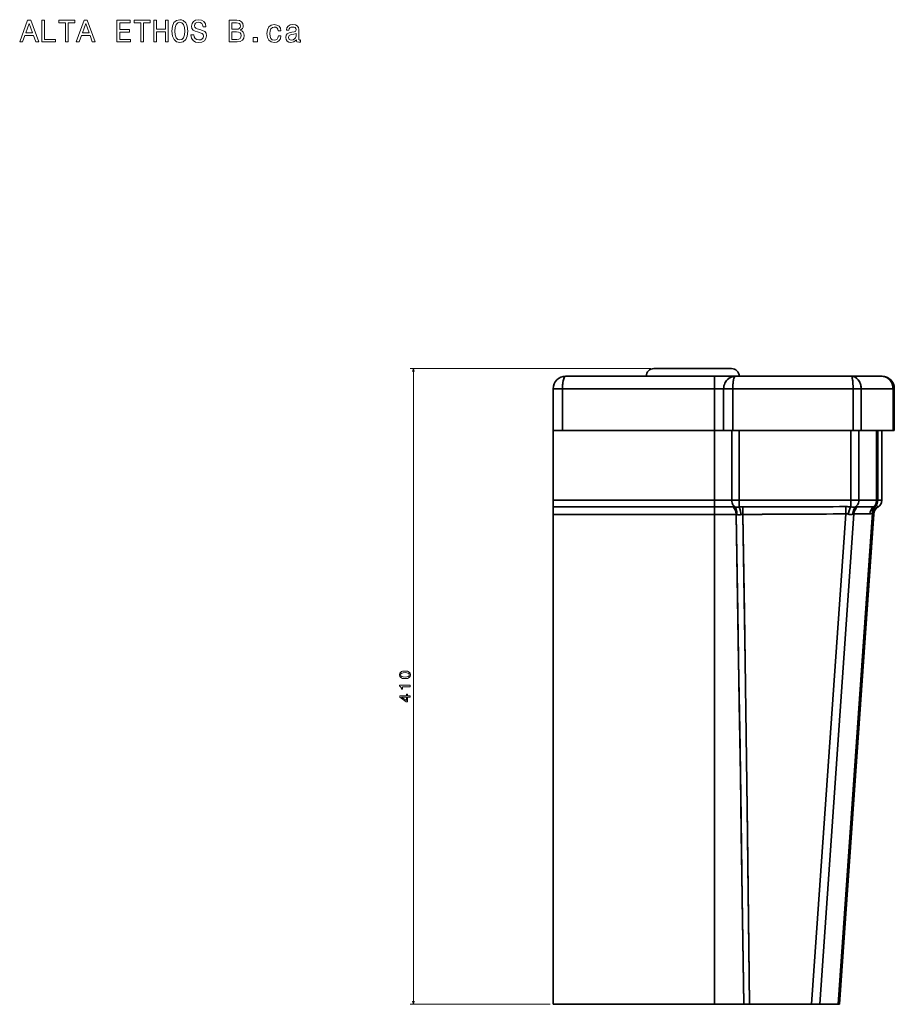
# Model space of a CAD drawing. Extents: x 359 to 1498, y 160 to 1494.
# Tile 3 of 3: x 934 to 1498, y 859 to 1494. Entities that reach past the tile are written whole.
import ezdxf

# ---------------------------------------------------------------- set-up
doc = ezdxf.new("R2010")
doc.units = 0

msp = doc.modelspace()

# ---------------------------------------------------------------- linework, layer by layer
at = {"color": 7, "lineweight": 13}
for p, q in [((1340.77, 1269.27), (1185.64, 1269.27)), ((1187.64, 859.27), (1187.64, 1269.27)), ((1275.77, 859.27), (1185.64, 859.27))]:
    msp.add_line(p, q, dxfattribs=at)
at = {"color": 7, "lineweight": 35}
for p, q in [((1285.77, 1264.27), (1381.77, 1264.27)), ((1381.77, 1264.27), (1285.77, 1264.27)), ((1392.77, 1269.27), (1342.77, 1269.27)), ((1342.77, 1269.27), (1392.77, 1269.27)), ((1395.19, 1264.27), (1470.06, 1264.27)), ((1470.06, 1264.27), (1395.19, 1264.27)), ((1277.77, 1256.27), (1277.77, 1229.27)), ((1277.77, 1229.27), (1277.77, 1256.27)), ((1283.77, 1229.27), (1283.77, 1256.27)), ((1283.77, 1256.27), (1381.77, 1256.27)), ((1381.77, 1256.27), (1283.77, 1256.27)), ((1283.77, 1256.27), (1283.77, 1229.27)), ((1381.77, 1256.27), (1381.77, 1229.27)), ((1381.77, 1229.27), (1381.77, 1256.27)), ((1387.69, 1256.27), (1387.69, 1229.27)), ((1387.69, 1229.27), (1387.69, 1256.27)), ((1393.6, 1256.27), (1393.6, 1229.27)), ((1393.6, 1229.27), (1393.6, 1256.27)), ((1393.6, 1256.27), (1471.21, 1256.27)), ((1471.21, 1256.27), (1393.6, 1256.27)), ((1471.21, 1256.27), (1471.21, 1229.27)), ((1471.21, 1229.27), (1471.21, 1256.27)), ((1476.41, 1256.27), (1476.41, 1229.27)), ((1476.41, 1229.27), (1476.41, 1256.27)), ((1476.41, 1256.27), (1496.97, 1256.27)), ((1496.97, 1256.27), (1476.41, 1256.27)), ((1496.97, 1256.27), (1496.97, 1229.27)), ((1496.97, 1229.27), (1496.97, 1256.27)), ((1497.77, 1256.27), (1497.77, 1229.27)), ((1497.77, 1229.27), (1497.77, 1256.27)), ((1497.77, 1229.27), (1497.77, 1256.27)), ((1497.77, 1229.27), (1497.77, 1256.27)), ((1497.77, 1256.27), (1497.77, 1229.27)), ((1381.77, 1229.27), (1277.77, 1229.27)), ((1277.77, 1229.27), (1277.77, 1184.27)), ((1277.77, 1184.27), (1277.77, 1229.27)), ((1277.77, 1229.27), (1381.77, 1229.27)), ((1381.77, 1229.27), (1283.77, 1229.27)), ((1283.77, 1229.27), (1381.77, 1229.27)), ((1381.77, 1229.27), (1381.77, 1184.27)), ((1381.77, 1229.27), (1381.77, 1184.27)), ((1392.96, 1184.27), (1392.96, 1229.27)), ((1392.96, 1184.27), (1392.96, 1229.27)), ((1471.21, 1229.27), (1393.6, 1229.27)), ((1393.6, 1229.27), (1471.21, 1229.27)), ((1397.79, 1184.27), (1397.79, 1229.27)), ((1397.79, 1184.27), (1397.79, 1229.27)), ((1397.79, 1229.27), (1469.69, 1229.27)), ((1469.69, 1229.27), (1397.79, 1229.27)), ((1469.69, 1229.27), (1469.69, 1184.27)), ((1469.69, 1229.27), (1469.69, 1184.27)), ((1474.84, 1184.27), (1474.84, 1229.27)), ((1474.84, 1229.27), (1474.84, 1184.27)), ((1496.97, 1229.27), (1476.41, 1229.27)), ((1476.41, 1229.27), (1496.97, 1229.27)), ((1486.32, 1229.27), (1486.32, 1184.27)), ((1486.32, 1229.27), (1486.32, 1184.27)), ((1487.12, 1184.27), (1487.12, 1229.27)), ((1487.12, 1229.27), (1487.12, 1184.27)), ((1489.64, 1184.27), (1489.64, 1229.27)), ((1489.64, 1184.27), (1489.64, 1229.27)), ((1489.64, 1229.27), (1489.64, 1184.27)), ((1489.64, 1229.27), (1489.64, 1184.27)), ((1381.77, 1184.27), (1277.77, 1184.27)), ((1381.77, 1184.27), (1277.77, 1184.27)), ((1469.69, 1184.27), (1397.79, 1184.27)), ((1469.69, 1184.27), (1397.79, 1184.27)), ((1277.77, 1180.03), (1381.77, 1180.03)), ((1277.77, 1180.03), (1381.77, 1180.03)), ((1277.77, 1175.16), (1381.77, 1175.16)), ((1277.77, 1175.16), (1277.77, 859.27)), ((1277.77, 859.27), (1277.77, 1175.16)), ((1277.77, 1175.16), (1381.77, 1175.16)), ((1381.77, 859.27), (1381.77, 1175.16)), ((1381.77, 1175.16), (1381.77, 859.27)), ((1466.56, 1175.51), (1444.44, 859.27)), ((1466.56, 1175.51), (1444.44, 859.27)), ((1449.64, 859.27), (1471.75, 1175.52)), ((1471.75, 1175.52), (1449.64, 859.27)), ((1461.59, 859.27), (1483.74, 1176.1)), ((1483.74, 1176.1), (1461.59, 859.27)), ((1462.39, 859.27), (1484.64, 1177.46)), ((1462.39, 859.27), (1484.64, 1177.46)), ((1462.39, 859.27), (1484.5, 1175.45)), ((1462.39, 859.27), (1484.5, 1175.43)), ((1462.39, 859.27), (1484.5, 1175.43)), ((1277.77, 859.27), (1381.77, 859.27)), ((1381.77, 859.27), (1277.77, 859.27)), ((1277.77, 859.27), (1381.77, 859.27)), ((1444.44, 859.27), (1404.46, 859.27)), ((1404.46, 859.27), (1444.44, 859.27)), ((1404.46, 859.27), (1444.44, 859.27))]:
    msp.add_line(p, q, dxfattribs=at)
at = {"color": 7, "lineweight": 35, "ltscale": 0.2}
msp.add_line((1381.77, 1256.27), (1381.77, 1264.27), dxfattribs=at)
msp.add_line((1381.77, 1256.27), (1381.77, 1264.27), dxfattribs=at)
at = {"color": 7, "lineweight": 35, "ltscale": 0.33541}
for p, q in [((1381.77, 1264.27), (1395.19, 1264.27)), ((1395.19, 1264.27), (1381.77, 1264.27))]:
    msp.add_line(p, q, dxfattribs=at)
at = {"color": 7, "lineweight": 35, "ltscale": 0.006537}
msp.add_line((1394.95, 1264.27), (1395.21, 1264.27), dxfattribs=at)
at = {"color": 7, "lineweight": 35, "ltscale": 0.492819}
for p, q in [((1470.06, 1264.27), (1489.77, 1264.27)), ((1489.77, 1264.27), (1470.06, 1264.27))]:
    msp.add_line(p, q, dxfattribs=at)
at = {"color": 7, "lineweight": 35, "ltscale": 0.001376}
msp.add_line((1470.11, 1264.27), (1470.06, 1264.27), dxfattribs=at)
at = {"color": 7, "lineweight": 35, "ltscale": 0.001657}
msp.add_line((1489.84, 1264.26), (1489.77, 1264.27), dxfattribs=at)
at = {"color": 7, "lineweight": 35, "ltscale": 0.000204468}
msp.add_line((1489.77, 1264.27), (1489.78, 1264.27), dxfattribs=at)
msp.add_line((1489.77, 1264.27), (1489.78, 1264.27), dxfattribs=at)
at = {"color": 7, "lineweight": 35, "ltscale": 0.00020752}
msp.add_line((1489.77, 1264.27), (1489.78, 1264.27), dxfattribs=at)
at = {"color": 7, "lineweight": 35, "ltscale": 0.000201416}
msp.add_line((1489.78, 1264.27), (1489.77, 1264.27), dxfattribs=at)
at = {"color": 7, "lineweight": 35, "ltscale": 0.002268}
msp.add_line((1489.82, 1264.26), (1489.91, 1264.26), dxfattribs=at)
at = {"color": 7, "lineweight": 35, "ltscale": 0.15}
for p, q in [((1283.77, 1256.27), (1277.77, 1256.27)), ((1283.77, 1256.27), (1277.77, 1256.27)), ((1283.77, 1229.27), (1277.77, 1229.27)), ((1277.77, 1229.27), (1283.77, 1229.27))]:
    msp.add_line(p, q, dxfattribs=at)
at = {"color": 7, "lineweight": 35, "ltscale": 0.1479}
for p, q in [((1381.77, 1256.27), (1387.69, 1256.27)), ((1387.69, 1256.27), (1381.77, 1256.27)), ((1387.69, 1229.27), (1381.77, 1229.27)), ((1381.77, 1229.27), (1387.69, 1229.27))]:
    msp.add_line(p, q, dxfattribs=at)
at = {"color": 7, "lineweight": 35, "ltscale": 0.147903}
for p, q in [((1393.6, 1256.27), (1387.69, 1256.27)), ((1393.6, 1256.27), (1387.69, 1256.27)), ((1387.69, 1229.27), (1393.6, 1229.27)), ((1393.6, 1229.27), (1387.69, 1229.27))]:
    msp.add_line(p, q, dxfattribs=at)
at = {"color": 7, "lineweight": 35, "ltscale": 0.129904}
for p, q in [((1476.41, 1256.27), (1471.21, 1256.27)), ((1476.41, 1256.27), (1471.21, 1256.27)), ((1471.21, 1229.27), (1476.41, 1229.27)), ((1476.41, 1229.27), (1471.21, 1229.27))]:
    msp.add_line(p, q, dxfattribs=at)
at = {"color": 7, "lineweight": 35, "ltscale": 0.020096}
for p, q in [((1497.77, 1256.27), (1496.97, 1256.27)), ((1497.77, 1256.27), (1496.97, 1256.27)), ((1496.97, 1229.27), (1497.77, 1229.27)), ((1496.97, 1229.27), (1497.77, 1229.27)), ((1497.77, 1229.27), (1496.97, 1229.27))]:
    msp.add_line(p, q, dxfattribs=at)
at = {"color": 7, "lineweight": 35, "ltscale": 0.279691}
for p, q in [((1381.77, 1229.27), (1392.96, 1229.27)), ((1392.96, 1229.27), (1381.77, 1229.27)), ((1381.77, 1184.27), (1392.96, 1184.27)), ((1381.77, 1184.27), (1392.96, 1184.27))]:
    msp.add_line(p, q, dxfattribs=at)
at = {"color": 7, "lineweight": 35, "ltscale": 0.12092}
for p, q in [((1397.79, 1229.27), (1392.96, 1229.27)), ((1397.79, 1229.27), (1392.96, 1229.27)), ((1397.79, 1184.27), (1392.96, 1184.27)), ((1397.79, 1184.27), (1392.96, 1184.27))]:
    msp.add_line(p, q, dxfattribs=at)
at = {"color": 7, "lineweight": 35, "ltscale": 0.128848}
for p, q in [((1474.84, 1229.27), (1469.69, 1229.27)), ((1474.84, 1229.27), (1469.69, 1229.27)), ((1474.84, 1184.27), (1469.69, 1184.27)), ((1474.84, 1184.27), (1469.69, 1184.27))]:
    msp.add_line(p, q, dxfattribs=at)
at = {"color": 7, "lineweight": 35, "ltscale": 0.286981}
for p, q in [((1474.84, 1229.27), (1486.32, 1229.27)), ((1486.32, 1229.27), (1474.84, 1229.27)), ((1486.32, 1184.27), (1474.84, 1184.27)), ((1486.32, 1184.27), (1474.84, 1184.27))]:
    msp.add_line(p, q, dxfattribs=at)
at = {"color": 7, "lineweight": 35, "ltscale": 0.019986}
for p, q in [((1487.12, 1229.27), (1486.32, 1229.27)), ((1487.12, 1229.27), (1486.32, 1229.27)), ((1487.12, 1184.27), (1486.32, 1184.27)), ((1487.12, 1184.27), (1486.32, 1184.27))]:
    msp.add_line(p, q, dxfattribs=at)
at = {"color": 7, "lineweight": 35, "ltscale": 0.062875}
for p, q in [((1487.12, 1229.27), (1489.64, 1229.27)), ((1489.64, 1229.27), (1487.12, 1229.27)), ((1489.64, 1184.27), (1487.12, 1184.27)), ((1489.64, 1184.27), (1487.12, 1184.27))]:
    msp.add_line(p, q, dxfattribs=at)
at = {"color": 7, "lineweight": 35, "ltscale": 0.183163}
msp.add_line((1489.64, 1229.27), (1496.97, 1229.27), dxfattribs=at)
at = {"color": 7, "lineweight": 35, "ltscale": 0.000109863}
for p, q in [((1489.64, 1229.27), (1489.64, 1229.27)), ((1489.64, 1184.27), (1489.64, 1184.27)), ((1489.64, 1184.27), (1489.64, 1184.27))]:
    msp.add_line(p, q, dxfattribs=at)
at = {"color": 7, "lineweight": 35, "ltscale": 0.1}
for q in [(1489.77, 1229.27), (1489.77, 1229.27), (1497.77, 1229.27), (1497.77, 1229.27)]:
    msp.add_line((1493.77, 1229.27), q, dxfattribs=at)
at = {"color": 7, "lineweight": 35, "ltscale": 0.105835}
for p, q in [((1277.77, 1180.03), (1277.77, 1184.27)), ((1277.77, 1184.27), (1277.77, 1180.03)), ((1381.77, 1184.27), (1381.77, 1180.03)), ((1381.77, 1184.27), (1381.77, 1180.03))]:
    msp.add_line(p, q, dxfattribs=at)
at = {"color": 7, "lineweight": 35, "ltscale": 0.00012207}
msp.add_line((1489.64, 1184.27), (1489.64, 1184.27), dxfattribs=at)
at = {"color": 7, "lineweight": 35, "ltscale": 0.121768}
for p, q in [((1277.77, 1180.03), (1277.77, 1175.16)), ((1277.77, 1180.03), (1277.77, 1175.16)), ((1381.77, 1180.03), (1381.77, 1175.16)), ((1381.77, 1180.03), (1381.77, 1175.16))]:
    msp.add_line(p, q, dxfattribs=at)
at = {"color": 7, "lineweight": 35, "ltscale": 0.298834}
msp.add_line((1393.72, 1180.03), (1381.77, 1180.03), dxfattribs=at)
msp.add_line((1393.72, 1180.03), (1381.77, 1180.03), dxfattribs=at)
at = {"color": 7, "lineweight": 35, "ltscale": 0.350113}
msp.add_line((1395.78, 1175.16), (1381.77, 1175.16), dxfattribs=at)
msp.add_line((1395.78, 1175.16), (1381.77, 1175.16), dxfattribs=at)
at = {"color": 7, "lineweight": 35, "ltscale": 0.121415}
msp.add_line((1400.14, 1180.04), (1400.16, 1175.19), dxfattribs=at)
msp.add_line((1400.14, 1180.04), (1400.16, 1175.19), dxfattribs=at)
at = {"color": 7, "lineweight": 35, "ltscale": 0.117037}
msp.add_line((1466.53, 1180.19), (1466.56, 1175.51), dxfattribs=at)
msp.add_line((1466.53, 1180.19), (1466.56, 1175.51), dxfattribs=at)
at = {"color": 7, "lineweight": 35, "ltscale": 0.257367}
for p, q in [((1471.75, 1175.52), (1482.05, 1175.54)), ((1482.05, 1175.54), (1471.75, 1175.52))]:
    msp.add_line(p, q, dxfattribs=at)
at = {"color": 7, "lineweight": 35, "ltscale": 0.25701}
msp.add_line((1484.37, 1180.09), (1474.09, 1180.08), dxfattribs=at)
msp.add_line((1484.37, 1180.09), (1474.09, 1180.08), dxfattribs=at)
at = {"color": 7, "lineweight": 35, "ltscale": 0.050914}
msp.add_line((1484.5, 1175.43), (1484.64, 1177.46), dxfattribs=at)
at = {"color": 7, "lineweight": 35, "ltscale": 0.000650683}
msp.add_line((1484.58, 1176.53), (1484.57, 1176.51), dxfattribs=at)
at = {"color": 7, "lineweight": 35, "ltscale": 0.004983}
msp.add_line((1486.96, 1179.82), (1486.8, 1179.71), dxfattribs=at)
at = {"color": 7, "lineweight": 35, "ltscale": 0.000921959}
msp.add_line((1487.16, 1179.95), (1487.19, 1179.97), dxfattribs=at)
at = {"color": 7, "lineweight": 35, "ltscale": 0.000741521}
msp.add_line((1487.19, 1179.97), (1487.17, 1179.95), dxfattribs=at)
at = {"color": 7, "lineweight": 35, "ltscale": 0.473166}
for p, q in [((1400.7, 859.27), (1381.77, 859.27)), ((1381.77, 859.27), (1400.7, 859.27)), ((1381.77, 859.27), (1400.7, 859.27))]:
    msp.add_line(p, q, dxfattribs=at)
at = {"color": 7, "lineweight": 35, "ltscale": 0.094031}
for p, q in [((1404.46, 859.27), (1400.7, 859.27)), ((1400.7, 859.27), (1404.46, 859.27)), ((1400.7, 859.27), (1404.46, 859.27))]:
    msp.add_line(p, q, dxfattribs=at)
at = {"color": 7, "lineweight": 35, "ltscale": 0.129855}
for p, q in [((1449.64, 859.27), (1444.44, 859.27)), ((1444.44, 859.27), (1449.64, 859.27)), ((1444.44, 859.27), (1449.64, 859.27))]:
    msp.add_line(p, q, dxfattribs=at)
at = {"color": 7, "lineweight": 35, "ltscale": 0.298804}
for p, q in [((1461.59, 859.27), (1449.64, 859.27)), ((1449.64, 859.27), (1461.59, 859.27)), ((1449.64, 859.27), (1461.59, 859.27))]:
    msp.add_line(p, q, dxfattribs=at)
at = {"color": 7, "lineweight": 35, "ltscale": 0.174728}
for p, q in [((1454.39, 859.27), (1461.38, 859.27)), ((1461.38, 859.27), (1454.39, 859.27))]:
    msp.add_line(p, q, dxfattribs=at)
at = {"color": 7, "lineweight": 35, "ltscale": 0.025275}
for p, q in [((1461.38, 859.27), (1462.39, 859.27)), ((1462.39, 859.27), (1461.38, 859.27))]:
    msp.add_line(p, q, dxfattribs=at)
at = {"color": 7, "lineweight": 35, "ltscale": 0.020145}
for p, q in [((1462.39, 859.27), (1461.59, 859.27)), ((1461.59, 859.27), (1462.39, 859.27)), ((1461.59, 859.27), (1462.39, 859.27))]:
    msp.add_line(p, q, dxfattribs=at)
at = {"color": 7, "lineweight": 13}
for points in [[(933.74, 1479.84), (935.59, 1479.84), (937.06, 1483.95), (942.65, 1483.95), (944.13, 1479.84), (946.02, 1479.84), (940.9, 1493.86), (938.84, 1493.86)], [(947.92, 1479.84), (956.91, 1479.84), (956.91, 1481.53), (949.77, 1481.53), (949.77, 1493.84), (947.92, 1493.84)], [(963.23, 1479.84), (965.09, 1479.84), (965.09, 1492.14), (969.32, 1492.14), (969.32, 1493.84), (958.97, 1493.84), (958.97, 1492.14), (963.23, 1492.14)], [(970.17, 1479.84), (972.02, 1479.84), (973.5, 1483.95), (979.09, 1483.95), (980.56, 1479.84), (982.45, 1479.84), (977.33, 1493.86), (975.27, 1493.86)], [(996.35, 1479.84), (1005.23, 1479.84), (1005.23, 1481.53), (998.21, 1481.53), (998.21, 1486.27), (1004.46, 1486.27), (1004.46, 1487.95), (998.21, 1487.95), (998.21, 1492.14), (1005.07, 1492.14), (1005.07, 1493.84), (996.35, 1493.84)], [(1011.81, 1479.84), (1013.66, 1479.84), (1013.66, 1492.14), (1017.9, 1492.14), (1017.9, 1493.84), (1007.55, 1493.84), (1007.55, 1492.14), (1011.81, 1492.14)], [(1020.2, 1479.84), (1022.07, 1479.84), (1022.07, 1486.41), (1027.68, 1486.41), (1027.68, 1479.84), (1029.54, 1479.84), (1029.54, 1493.84), (1027.68, 1493.84), (1027.68, 1488.13), (1022.07, 1488.13), (1022.07, 1493.84), (1020.2, 1493.84)], [(1031.84, 1486.84), (1032.2, 1483.69), (1033.25, 1481.37), (1034.88, 1479.94), (1037.02, 1479.46), (1039.14, 1479.94), (1040.79, 1481.37), (1041.82, 1483.69), (1042.21, 1486.84), (1041.82, 1489.97), (1041.38, 1491.24), (1040.79, 1492.29), (1039.14, 1493.72), (1038.13, 1494.08), (1037.02, 1494.22), (1034.86, 1493.72), (1033.23, 1492.31), (1032.2, 1489.99)], [(1033.77, 1486.84), (1034, 1489.28), (1034.66, 1491.07), (1035.69, 1492.16), (1037.02, 1492.55), (1038.33, 1492.16), (1039.36, 1491.05), (1040.03, 1489.26), (1040.27, 1486.84), (1040.03, 1484.4), (1039.36, 1482.6), (1038.33, 1481.51), (1037.02, 1481.15), (1035.69, 1481.51), (1034.66, 1482.6), (1034, 1484.38)], [(1045.98, 1484.46), (1044.14, 1484.46), (1044.55, 1482.32), (1045.55, 1480.75), (1047.11, 1479.8), (1049.21, 1479.46), (1051.28, 1479.78), (1052.84, 1480.67), (1053.83, 1482.06), (1054.19, 1483.89), (1053.89, 1485.55), (1053.04, 1486.62), (1051.67, 1487.32), (1049.83, 1487.85), (1048.26, 1488.23), (1047.23, 1488.67), (1046.64, 1489.32), (1046.46, 1490.33), (1046.64, 1491.24), (1047.17, 1491.92), (1047.98, 1492.39), (1049.08, 1492.55), (1050.21, 1492.35), (1051.1, 1491.8), (1051.69, 1490.89), (1051.97, 1489.66), (1053.81, 1489.66), (1053.81, 1489.7), (1053.48, 1491.6), (1052.53, 1493.01), (1051.04, 1493.9), (1049.02, 1494.2), (1047.21, 1493.9), (1045.8, 1493.05), (1044.89, 1491.74), (1044.57, 1490.05), (1044.83, 1488.53), (1045.6, 1487.5), (1046.81, 1486.82), (1048.46, 1486.29), (1050.09, 1485.83), (1051.32, 1485.39), (1052.07, 1484.74), (1052.33, 1483.69), (1052.09, 1482.62), (1051.47, 1481.82), (1050.52, 1481.31), (1049.29, 1481.15), (1047.91, 1481.37), (1046.87, 1482.02), (1046.2, 1483.07)], [(1075.98, 1487.4), (1077.39, 1488.57), (1077.75, 1489.36), (1077.87, 1490.33), (1077.61, 1491.84), (1076.82, 1492.93), (1075.55, 1493.6), (1073.78, 1493.84), (1068.79, 1493.84), (1068.79, 1479.84), (1074.06, 1479.84), (1075.94, 1480.12), (1077.33, 1480.95), (1078.19, 1482.26), (1078.5, 1484.03), (1078.32, 1485.22), (1077.83, 1486.21), (1077.04, 1486.94)], [(1073.39, 1488.03), (1070.65, 1488.03), (1070.65, 1492.16), (1073.55, 1492.16), (1074.64, 1492.04), (1075.41, 1491.68), (1075.87, 1491.05), (1076.04, 1490.13), (1075.85, 1489.2), (1075.37, 1488.55), (1074.54, 1488.15)], [(937.71, 1485.67), (939.87, 1491.84), (942.03, 1485.67)], [(974.14, 1485.67), (976.3, 1491.84), (978.46, 1485.67)], [(1073.84, 1481.51), (1070.65, 1481.51), (1070.65, 1486.33), (1073.66, 1486.33), (1074.93, 1486.19), (1075.83, 1485.77), (1076.38, 1485.04), (1076.56, 1483.99), (1076.38, 1482.88), (1075.87, 1482.12), (1075.03, 1481.65)], [(1100.47, 1487.08), (1102.22, 1487.08), (1101.86, 1488.69), (1100.99, 1489.97), (1099.64, 1490.75), (1097.88, 1491.05), (1095.95, 1490.65), (1094.47, 1489.52), (1093.55, 1487.69), (1093.22, 1485.22), (1093.53, 1482.78), (1094.43, 1480.97), (1095.87, 1479.84), (1097.82, 1479.46), (1099.56, 1479.76), (1100.91, 1480.61), (1101.84, 1481.94), (1102.24, 1483.71), (1100.55, 1483.71), (1100.24, 1482.58), (1099.68, 1481.73), (1098.87, 1481.21), (1097.88, 1481.05), (1096.65, 1481.31), (1095.77, 1482.12), (1095.22, 1483.43), (1095.04, 1485.29), (1095.22, 1487.1), (1095.79, 1488.41), (1096.69, 1489.22), (1097.88, 1489.5), (1098.93, 1489.32), (1099.72, 1488.86), (1100.24, 1488.09)], [(1112.15, 1481.25), (1112.15, 1481.19), (1112.25, 1480.5), (1112.55, 1480.02), (1113.82, 1479.64), (1114.81, 1479.8), (1114.81, 1481.17), (1114.38, 1481.11), (1113.82, 1481.37), (1113.72, 1482.18), (1113.72, 1487.79), (1113.48, 1489.22), (1112.77, 1490.23), (1111.54, 1490.83), (1109.81, 1491.05), (1108.11, 1490.81), (1106.86, 1490.13), (1106.07, 1489.06), (1105.81, 1487.65), (1105.81, 1487.52), (1107.4, 1487.52), (1107.55, 1488.37), (1107.99, 1488.98), (1108.72, 1489.34), (1109.74, 1489.48), (1110.73, 1489.38), (1111.44, 1489.08), (1111.86, 1488.55), (1112, 1487.83), (1111.92, 1486.98), (1111.6, 1486.56), (1110.79, 1486.35), (1109.28, 1486.19), (1107.55, 1485.83), (1106.32, 1485.18), (1105.59, 1484.18), (1105.37, 1482.68), (1105.57, 1481.35), (1106.19, 1480.36), (1107.2, 1479.74), (1108.6, 1479.52), (1110.47, 1479.94)], [(1084.21, 1479.84), (1086.99, 1479.84), (1086.99, 1482.84), (1084.21, 1482.84)], [(1111.94, 1483.63), (1111.7, 1482.58), (1111.06, 1481.78), (1110.09, 1481.25), (1108.9, 1481.07), (1108.13, 1481.17), (1107.59, 1481.49), (1107.24, 1482.06), (1107.14, 1482.84), (1107.22, 1483.55), (1107.55, 1484.05), (1108.84, 1484.62), (1110.47, 1484.86), (1111.94, 1485.35)], [(1182.22, 1069.31), (1183.8, 1069.46), (1184.93, 1069.93), (1185.62, 1070.69), (1185.84, 1071.74), (1185.62, 1072.78), (1184.93, 1073.53), (1183.8, 1074), (1182.22, 1074.16), (1180.64, 1074), (1180.02, 1073.8), (1179.5, 1073.53), (1178.82, 1072.78), (1178.59, 1071.74), (1178.82, 1070.69), (1179.52, 1069.93), (1180.64, 1069.46)], [(1182.22, 1070.27), (1181, 1070.36), (1180.12, 1070.61), (1179.61, 1071.06), (1179.42, 1071.74), (1179.61, 1072.4), (1180.12, 1072.86), (1181, 1073.11), (1182.22, 1073.19), (1183.45, 1073.11), (1184.33, 1072.86), (1184.84, 1072.4), (1185.01, 1071.74), (1184.84, 1071.06), (1184.33, 1070.61), (1183.45, 1070.36)], [(1185.64, 1064.08), (1185.64, 1065), (1178.59, 1065), (1178.59, 1064.32), (1179.2, 1064.13), (1179.62, 1063.77), (1179.86, 1063.22), (1179.94, 1062.45), (1180.65, 1062.45), (1180.65, 1064.08)], [(1185.64, 1057.35), (1185.64, 1058.26), (1183.9, 1058.26), (1183.9, 1059.25), (1183.1, 1059.25), (1183.1, 1058.26), (1178.79, 1058.26), (1178.79, 1057.34), (1183.02, 1054.27), (1183.9, 1054.27), (1183.9, 1057.35)], [(1183.1, 1055.12), (1179.96, 1057.35), (1183.1, 1057.35)]]:
    msp.add_lwpolyline(points, close=True, dxfattribs=at)
for points in [[(1188.16, 1267.33), (1187.64, 1269.27), (1187.12, 1267.33)], [(1187.12, 861.2), (1187.64, 859.27), (1188.16, 861.2)]]:
    msp.add_lwpolyline(points, dxfattribs=at)
at = {"color": 7, "lineweight": 35}
for points in [[(1283.77, 1256.27), (1283.84, 1258.33), (1283.93, 1259.39), (1284.06, 1260.4), (1284.2, 1261.23), (1284.38, 1262), (1284.7, 1263.02), (1284.88, 1263.43), (1285.08, 1263.77), (1285.28, 1264.02), (1285.49, 1264.19), (1285.77, 1264.27)], [(1285.77, 1264.27), (1285.59, 1264.23), (1285.42, 1264.14), (1285.25, 1263.99), (1285.09, 1263.79), (1284.79, 1263.23), (1284.56, 1262.62), (1284.35, 1261.91), (1284.18, 1261.12), (1284.04, 1260.28), (1283.85, 1258.5), (1283.79, 1257.39), (1283.77, 1256.27)], [(1395.19, 1264.27), (1394.27, 1264.2), (1393.37, 1264.01), (1392.49, 1263.7), (1391.65, 1263.28), (1390.86, 1262.75), (1390.16, 1262.15), (1389.54, 1261.47), (1388.99, 1260.72), (1388.53, 1259.91), (1388.17, 1259.05), (1387.9, 1258.14), (1387.74, 1257.21), (1387.69, 1256.27)], [(1395.19, 1264.27), (1394.33, 1264.21), (1393.48, 1264.04), (1392.66, 1263.77), (1391.87, 1263.4), (1391.05, 1262.89), (1390.29, 1262.27), (1389.62, 1261.57), (1389.03, 1260.78), (1388.54, 1259.92), (1388.17, 1259.05), (1387.9, 1258.14), (1387.74, 1257.21), (1387.69, 1256.27)], [(1395.19, 1264.27), (1395, 1264.2), (1394.82, 1264.03), (1394.64, 1263.74), (1394.48, 1263.36), (1394.29, 1262.77), (1394.12, 1262.08), (1393.86, 1260.5), (1393.69, 1258.76), (1393.62, 1257.52), (1393.6, 1256.27)], [(1393.6, 1256.27), (1393.66, 1258.32), (1393.83, 1260.26), (1393.95, 1261.16), (1394.1, 1261.99), (1394.36, 1263), (1394.5, 1263.42), (1394.66, 1263.76), (1394.81, 1264.02), (1394.98, 1264.19), (1395.19, 1264.27)], [(1470.06, 1264.27), (1470.16, 1264.24), (1470.25, 1264.15), (1470.35, 1264), (1470.5, 1263.65), (1470.64, 1263.17), (1470.79, 1262.43), (1470.92, 1261.55), (1471.11, 1259.52), (1471.19, 1257.92), (1471.21, 1256.27)], [(1476.41, 1256.27), (1476.33, 1257.52), (1476.23, 1258.13), (1476.1, 1258.74), (1475.82, 1259.62), (1475.47, 1260.46), (1475.03, 1261.24), (1474.52, 1261.96), (1473.92, 1262.61), (1473.26, 1263.17), (1472.54, 1263.63), (1471.78, 1263.96), (1470.99, 1264.18), (1470.53, 1264.24), (1470.06, 1264.27)], [(1489.77, 1264.27), (1490.62, 1264.21), (1491.46, 1264.04), (1492.27, 1263.77), (1493.04, 1263.39), (1493.83, 1262.87), (1494.55, 1262.25), (1495.18, 1261.54), (1495.73, 1260.74), (1496.19, 1259.89), (1496.53, 1259.02), (1496.77, 1258.12), (1496.92, 1257.2), (1496.97, 1256.27)], [(1392.96, 1184.27), (1393, 1183.5), (1393.14, 1182.76), (1393.38, 1182.04), (1393.7, 1181.37), (1394.04, 1180.85), (1394.44, 1180.38), (1394.89, 1179.99)], [(1392.96, 1184.27), (1393, 1183.5), (1393.14, 1182.76), (1393.38, 1182.04), (1393.7, 1181.37), (1394.04, 1180.85), (1394.44, 1180.38), (1394.89, 1179.99)], [(1474.84, 1184.27), (1474.79, 1183.5), (1474.64, 1182.76), (1474.39, 1182.05), (1474.05, 1181.38), (1473.68, 1180.86), (1473.26, 1180.4), (1472.77, 1180)], [(1474.84, 1184.27), (1474.79, 1183.5), (1474.64, 1182.76), (1474.39, 1182.05), (1474.05, 1181.38), (1473.68, 1180.86), (1473.26, 1180.4), (1472.77, 1180)], [(1486.32, 1184.27), (1486.27, 1183.53), (1486.13, 1182.81), (1485.9, 1182.11), (1485.58, 1181.46), (1485.23, 1180.95), (1484.83, 1180.49), (1484.37, 1180.09)], [(1486.32, 1184.27), (1486.27, 1183.53), (1486.13, 1182.81), (1485.9, 1182.11), (1485.58, 1181.46), (1485.23, 1180.95), (1484.83, 1180.49), (1484.37, 1180.09)], [(1393.72, 1180.03), (1394.25, 1179.5), (1394.71, 1178.88), (1395.09, 1178.19), (1395.38, 1177.44), (1395.59, 1176.7), (1395.72, 1175.94), (1395.78, 1175.16)], [(1393.72, 1180.03), (1394.25, 1179.5), (1394.71, 1178.88), (1395.09, 1178.19), (1395.38, 1177.44), (1395.59, 1176.7), (1395.72, 1175.94), (1395.78, 1175.16)], [(1397.78, 1179.97), (1396.54, 1179.89), (1395.38, 1179.93), (1394.89, 1179.99)], [(1394.89, 1179.99), (1395.14, 1179.71), (1395.36, 1179.4), (1395.75, 1178.7), (1396.03, 1177.92), (1396.23, 1177.01), (1396.31, 1176.05), (1396.28, 1175.07)], [(1397.78, 1179.97), (1397.02, 1179.91), (1396.27, 1179.89), (1395.68, 1179.91), (1394.89, 1179.99)], [(1394.89, 1179.99), (1395.14, 1179.71), (1395.36, 1179.4), (1395.75, 1178.7), (1396.03, 1177.92), (1396.23, 1177.01), (1396.31, 1176.05), (1396.28, 1175.07)], [(1394.89, 1179.99), (1395.14, 1179.71), (1395.36, 1179.4), (1395.75, 1178.7), (1396.03, 1177.92), (1396.23, 1177.01), (1396.31, 1176.05), (1396.28, 1175.07)], [(1394.89, 1179.99), (1395.14, 1179.71), (1395.36, 1179.4), (1395.75, 1178.7), (1396.03, 1177.92), (1396.23, 1177.01), (1396.31, 1176.05), (1396.28, 1175.07)], [(1400.7, 859.27), (1399.1, 969.79), (1398.26, 1025.06), (1397.38, 1080.33), (1395.78, 1175.16)], [(1395.78, 1175.16), (1396.86, 1111.94), (1397.81, 1053.53), (1398.72, 995.14), (1399.73, 927.21), (1400.7, 859.27)], [(1396.28, 1175.07), (1396.95, 1174.91), (1397.66, 1174.87), (1398.39, 1174.93), (1398.98, 1175.04)], [(1398.98, 1175.04), (1398.13, 1174.9), (1397.29, 1174.88), (1396.89, 1174.92), (1396.28, 1175.07)], [(1397.78, 1179.97), (1398.01, 1179.41), (1398.22, 1178.77), (1398.6, 1177.29), (1398.89, 1175.7), (1398.98, 1175.04)], [(1397.78, 1179.97), (1398.01, 1179.41), (1398.23, 1178.76), (1398.6, 1177.29), (1398.89, 1175.7), (1398.98, 1175.04)], [(1404.46, 859.27), (1402.85, 985.6), (1401.99, 1048.77), (1401.1, 1111.96), (1400.16, 1175.19)], [(1404.46, 859.27), (1403.05, 969.8), (1401.55, 1080.35), (1400.16, 1175.19)], [(1469.67, 1180.06), (1469.34, 1179.45), (1469.04, 1178.74), (1468.78, 1178), (1468.55, 1177.22), (1468.32, 1176.31), (1468.12, 1175.33)], [(1469.67, 1180.06), (1469.38, 1179.52), (1469.1, 1178.89), (1468.85, 1178.21), (1468.62, 1177.48), (1468.24, 1175.95), (1468.12, 1175.33)], [(1468.12, 1175.33), (1468.95, 1175.15), (1469.77, 1175.1), (1470.17, 1175.12), (1470.55, 1175.19), (1471.02, 1175.34)], [(1471.02, 1175.34), (1470.43, 1175.16), (1469.77, 1175.1), (1469.09, 1175.13), (1468.6, 1175.21), (1468.12, 1175.33)], [(1472.77, 1180), (1471.98, 1179.92), (1471.05, 1179.93), (1469.67, 1180.06)], [(1472.77, 1180), (1472.31, 1179.94), (1471.81, 1179.92), (1470.73, 1179.95), (1469.67, 1180.06)], [(1472.77, 1180), (1472.24, 1179.44), (1471.79, 1178.78), (1471.45, 1178.03), (1471.19, 1177.17), (1471.05, 1176.26), (1471.02, 1175.34)], [(1472.77, 1180), (1472.24, 1179.44), (1471.79, 1178.78), (1471.45, 1178.03), (1471.19, 1177.17), (1471.05, 1176.27), (1471.02, 1175.34)], [(1471.02, 1175.34), (1471.53, 1175.49), (1471.75, 1175.52)], [(1471.75, 1175.52), (1471.41, 1175.47), (1471.02, 1175.34)], [(1482.05, 1175.54), (1482.61, 1175.6), (1483.18, 1175.79), (1483.74, 1176.1)], [(1483.74, 1176.1), (1483.2, 1175.8), (1482.63, 1175.6), (1482.05, 1175.54)], [(1483.86, 1176.26), (1484.24, 1176.86), (1484.53, 1177.33), (1484.6, 1177.44), (1484.63, 1177.47), (1484.63, 1177.48), (1484.64, 1177.48), (1484.64, 1177.48), (1484.64, 1177.47), (1484.64, 1177.47), (1484.64, 1177.46)], [(1484.64, 1177.46), (1484.64, 1177.47), (1484.64, 1177.47), (1484.64, 1177.48), (1484.64, 1177.48), (1484.64, 1177.48), (1484.63, 1177.47), (1484.6, 1177.44), (1484.49, 1177.27), (1484.11, 1176.65), (1483.86, 1176.26)], [(1486.8, 1179.71), (1486.38, 1179.37), (1485.79, 1178.73), (1485.27, 1177.96), (1484.87, 1177.12), (1484.61, 1176.23), (1484.5, 1175.43)], [(1486.8, 1179.71), (1486.38, 1179.37), (1485.79, 1178.73), (1485.27, 1177.96), (1484.87, 1177.12), (1484.61, 1176.23), (1484.5, 1175.43)], [(1486.11, 1180.98), (1486.11, 1180.98), (1486.09, 1180.99), (1486.08, 1180.98), (1486.03, 1180.96), (1485.91, 1180.88), (1485.31, 1180.41)], [(1486.11, 1180.98), (1486.11, 1180.98), (1486.09, 1180.99), (1486.08, 1180.98), (1486.03, 1180.95), (1485.91, 1180.88), (1485.31, 1180.41)], [(1487.19, 1179.97), (1487.24, 1180.02), (1487.25, 1180.04), (1487.25, 1180.05), (1487.25, 1180.05), (1487.25, 1180.06)], [(1487.25, 1180.06), (1487.25, 1180.05), (1487.25, 1180.05), (1487.25, 1180.04), (1487.24, 1180.02), (1487.19, 1179.97)]]:
    msp.add_lwpolyline(points, dxfattribs=at)
for centre, radius, start, end in [((1285.77, 1256.27), 8, 90.00013, 179.99985), ((1285.77, 1256.27), 8, 90, 179.99999), ((1342.77, 1264.27), 5, 90, 179.99999), ((1342.77, 1264.27), 5, 90, 180.00001), ((1392.77, 1264.27), 5, 0, 90), ((1392.77, 1264.27), 5, 360, 90), ((1489.77, 1256.27), 8, 360, 90), ((1489.77, 1256.27), 8, 359.99899, 90.0012), ((1489.77, 1256.26), 8, 77.26245, 89.64842), ((1489.77, 1256.27), 7.99, 57.29399, 67.52185), ((1489.77, 1256.26), 8, 31.79403, 54.51993), ((1489.77, 1256.27), 8, 0.00007, 51.93395), ((1489.77, 1256.27), 8, 359.99518, 33.5756), ((1489.77, 1256.27), 8, 359.99972, 14.67922), ((1489.75, 1256.26), 8.02, 0.10558, 11.24929), ((962.27, 1183.75), 435.52, 359.50341, 0.06828), ((962.44, 1183.75), 435.35, 359.50318, 0.06826), ((1018.85, 1183.79), 450.84, 359.52624, 0.06021), ((1018.87, 1183.79), 450.82, 359.52623, 0.06023), ((1482.12, 1184.27), 5, 309.67646, 359.99898), ((1482.12, 1184.27), 5, 309.67563, 0.00038), ((1484.64, 1184.27), 5, 300.35132, 359.99179), ((1484.64, 1184.27), 5, 300.35132, 359.99179), ((1484.63, 1184.26), 5, 300.74501, 0.00306), ((1484.63, 1184.26), 5, 300.74678, 0.00086), ((1393.73, 1164.95), 15.09, 85.59704, 90.0128), ((1393.73, 1164.94), 15.09, 85.59833, 90.01265), ((1395.78, 1173.69), 1.47, 69.87638, 90.02299), ((1395.78, 1173.69), 1.47, 69.87629, 90.02299), ((1400.25, 1137.81), 42.23, 90.1493, 93.35434), ((1400.25, 1137.81), 42.23, 90.14934, 93.35429), ((1400.15, 1170.41), 4.78, 89.871, 104.16634), ((1400.15, 1170.41), 4.78, 89.87108, 104.16631), ((860.26, 261831.58), 260652.09, 270.118672, 270.1332681), ((860.18, 261871.38), 260691.89, 270.118672, 270.1332681), ((860.17, 119680.56), 118506.61, 270.2610746, 270.2931765), ((860.17, 119680.53), 118506.57, 270.2610746, 270.2931765), ((1466.58, 1142.44), 37.75, 85.30831, 90.08089), ((1466.58, 1142.44), 37.75, 85.30854, 90.08073), ((1466.87, 1171.27), 4.25, 72.90023, 94.25546), ((1466.87, 1171.27), 4.26, 72.90039, 94.25517), ((1474.18, 1167.22), 12.86, 90.40491, 96.27553), ((1474.18, 1167.22), 12.86, 90.40499, 96.27491), ((1481.05, 1178.17), 3.4, 322.47312, 325.75666), ((1481.05, 1178.17), 3.4, 322.47285, 325.75597), ((1484.37, 1181.59), 1.51, 269.97148, 304.02256), ((1484.37, 1181.59), 1.51, 269.97129, 304.02257), ((1490.49, 1175.01), 6, 122.64674, 175.99333), ((1490.62, 1177.04), 5.99, 138.84103, 175.99571), ((1490.62, 1177.04), 5.99, 138.84111, 175.99563), ((1484.2, 1181.87), 1.83, 303.49055, 307.35113), ((1484.2, 1181.87), 1.83, 303.48937, 307.34948), ((1489.58, 1184.11), 4.68, 222.0097, 240.05997), ((1489.58, 1184.11), 4.68, 222.005, 240.06137), ((1490.05, 1175.1), 5.64, 120.40512, 125.18843), ((1490.05, 1175.1), 5.64, 120.40507, 125.18696), ((1489.8, 1175.45), 5.22, 120.35245, 125.19744), ((1489.8, 1175.45), 5.22, 120.35245, 125.19744)]:
    msp.add_arc(centre, radius, start, end, dxfattribs=at)
for centre, major_axis, ratio, start_param, end_param in [((1470.06, 1256.27), (0, -8), 0.144338, 1.57079, 3.141593), ((1470.06, 1256.27), (0, -8), 0.793857, 1.570783, 3.141585), ((1489.77, 1256.27), (0, -8), 0.899521, 1.570557, 3.141415), ((1476.91, 1175.06), (-0.02, -5.99), 0.864528, 3.722603, 4.63916), ((1476.91, 1175.06), (-0.02, -5.99), 0.864525, 3.722624, 4.639176), ((1487.21, 1175.08), (-0.02, -5.99), 0.864525, 3.725871, 4.639106), ((1487.21, 1175.08), (-0.02, -5.99), 0.864526, 3.725868, 4.639103), ((1488.9, 1175.65), (3.34, -4.97), 0.80256, 3.234245, 4.136534), ((1488.9, 1175.65), (3.34, -4.97), 0.802562, 3.234247, 4.136535), ((1489.12, 1175.8), (3.64, -4.75), 0.811401, 3.186468, 4.07389), ((1489.12, 1175.8), (3.64, -4.75), 0.811398, 3.186468, 4.073896)]:
    msp.add_ellipse(centre, major_axis=major_axis, ratio=ratio, start_param=start_param, end_param=end_param, dxfattribs=at)

doc.saveas('drawing.dxf')
